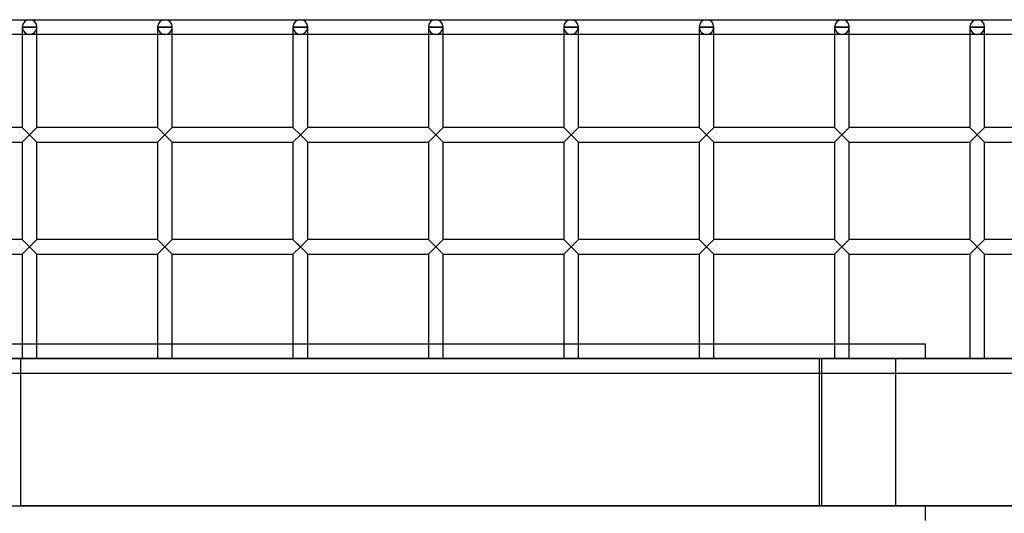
# Model space of a CAD drawing. Header units: millimetres. Extents: x -572 to 572, y -338 to 315.
# Tile 4 of 5: x -95 to 239, y 147 to 315. Entities that reach past the tile are written whole.
import ezdxf

# ---------------------------------------------------------------- set-up
doc = ezdxf.new("R2010")
doc.units = ezdxf.units.MM
doc.layers.add('MAIN-1', color=7, linetype='Continuous')
doc.layers.add('MAIN-2', color=7, linetype='Continuous')

msp = doc.modelspace()

# ---------------------------------------------------------------- linework, layer by layer
at = {"layer": 'MAIN-1'}
for p, q in [((-551.25, 315), (551.25, 315)), ((-94.37, 312.5), (-94.37, 278.4)), ((-94.37, 312.5), (-89.38, 312.5)), ((-89.38, 278.4), (-89.38, 312.5)), ((-48.44, 312.5), (-48.44, 278.4)), ((-48.44, 312.5), (-43.44, 312.5)), ((-43.44, 278.4), (-43.44, 312.5)), ((-2.5, 312.5), (-2.5, 278.4)), ((-2.5, 312.5), (2.5, 312.5)), ((2.5, 278.4), (2.5, 312.5)), ((43.44, 312.5), (43.44, 278.4)), ((43.44, 312.5), (48.44, 312.5)), ((48.44, 278.4), (48.44, 312.5)), ((89.38, 312.5), (89.38, 278.4)), ((89.38, 312.5), (94.37, 312.5)), ((94.37, 278.4), (94.37, 312.5)), ((135.31, 312.5), (135.31, 278.4)), ((135.31, 312.5), (140.31, 312.5)), ((140.31, 278.4), (140.31, 312.5)), ((181.25, 312.5), (181.25, 278.4)), ((181.25, 312.5), (186.25, 312.5)), ((186.25, 278.4), (186.25, 312.5)), ((227.19, 312.5), (227.19, 278.4)), ((227.19, 312.5), (232.19, 312.5)), ((232.19, 278.4), (232.19, 312.5)), ((-94.37, 310), (-135.31, 310)), ((-48.44, 310), (-89.38, 310)), ((-2.5, 310), (-43.44, 310)), ((43.44, 310), (2.5, 310)), ((89.38, 310), (48.44, 310)), ((135.31, 310), (94.37, 310)), ((181.25, 310), (140.31, 310)), ((227.19, 310), (186.25, 310)), ((273.13, 310), (232.19, 310)), ((-94.37, 278.4), (-135.31, 278.4)), ((-94.37, 278.4), (-91.88, 275.9)), ((-89.38, 278.4), (-91.88, 275.9)), ((-48.44, 278.4), (-89.38, 278.4)), ((-48.44, 278.4), (-45.94, 275.9)), ((-43.44, 278.4), (-45.94, 275.9)), ((-2.5, 278.4), (-43.44, 278.4)), ((-2.5, 278.4), (0, 275.9)), ((2.5, 278.4), (0, 275.9)), ((43.44, 278.4), (2.5, 278.4)), ((43.44, 278.4), (45.94, 275.9)), ((45.94, 275.9), (48.44, 278.4)), ((89.38, 278.4), (48.44, 278.4)), ((89.38, 278.4), (91.87, 275.9)), ((91.87, 275.9), (94.37, 278.4)), ((135.31, 278.4), (94.37, 278.4)), ((135.31, 278.4), (137.81, 275.9)), ((137.81, 275.9), (140.31, 278.4)), ((181.25, 278.4), (140.31, 278.4)), ((181.25, 278.4), (183.75, 275.9)), ((183.75, 275.9), (186.25, 278.4)), ((227.19, 278.4), (186.25, 278.4)), ((227.19, 278.4), (229.69, 275.9)), ((229.69, 275.9), (232.19, 278.4)), ((273.13, 278.4), (232.19, 278.4)), ((-91.88, 275.9), (-94.37, 273.4)), ((-91.88, 275.9), (-89.38, 273.4)), ((-45.94, 275.9), (-48.44, 273.4)), ((-45.94, 275.9), (-43.44, 273.4)), ((0, 275.9), (-2.5, 273.4)), ((0, 275.9), (2.5, 273.4)), ((45.94, 275.9), (43.44, 273.4)), ((48.44, 273.4), (45.94, 275.9)), ((91.87, 275.9), (89.38, 273.4)), ((94.37, 273.4), (91.87, 275.9)), ((137.81, 275.9), (135.31, 273.4)), ((140.31, 273.4), (137.81, 275.9)), ((183.75, 275.9), (181.25, 273.4)), ((186.25, 273.4), (183.75, 275.9)), ((229.69, 275.9), (227.19, 273.4)), ((232.19, 273.4), (229.69, 275.9)), ((-135.31, 273.4), (-94.37, 273.4)), ((-94.37, 273.4), (-94.37, 240.45)), ((-89.38, 240.45), (-89.38, 273.4)), ((-89.38, 273.4), (-48.44, 273.4)), ((-48.44, 273.4), (-48.44, 240.45)), ((-43.44, 240.45), (-43.44, 273.4)), ((-43.44, 273.4), (-2.5, 273.4)), ((-2.5, 273.4), (-2.5, 240.45)), ((2.5, 240.45), (2.5, 273.4)), ((2.5, 273.4), (43.44, 273.4)), ((43.44, 273.4), (43.44, 240.45)), ((48.44, 240.45), (48.44, 273.4)), ((48.44, 273.4), (89.38, 273.4)), ((89.38, 273.4), (89.38, 240.45)), ((94.37, 240.45), (94.37, 273.4)), ((94.37, 273.4), (135.31, 273.4)), ((135.31, 273.4), (135.31, 240.45)), ((140.31, 240.45), (140.31, 273.4)), ((140.31, 273.4), (181.25, 273.4)), ((181.25, 273.4), (181.25, 240.45)), ((186.25, 240.45), (186.25, 273.4)), ((186.25, 273.4), (227.19, 273.4)), ((227.19, 273.4), (227.19, 240.45)), ((232.19, 240.45), (232.19, 273.4)), ((232.19, 273.4), (273.13, 273.4)), ((-94.37, 240.45), (-135.31, 240.45)), ((-94.37, 240.45), (-89.38, 235.45)), ((-91.88, 237.95), (-94.37, 235.45)), ((-91.88, 237.95), (-89.38, 240.45)), ((-89.38, 235.45), (-91.88, 237.95)), ((-48.44, 240.45), (-89.38, 240.45)), ((-48.44, 240.45), (-45.94, 237.95)), ((-45.94, 237.95), (-48.44, 235.45)), ((-45.94, 237.95), (-43.44, 240.45)), ((-45.94, 237.95), (-43.44, 235.45)), ((-2.5, 240.45), (-43.44, 240.45)), ((-2.5, 240.45), (2.5, 235.45)), ((0, 237.95), (-2.5, 235.45)), ((0, 237.95), (2.5, 240.45)), ((0, 237.95), (2.5, 235.45)), ((43.44, 240.45), (2.5, 240.45)), ((43.44, 240.45), (45.94, 237.95)), ((45.94, 237.95), (43.44, 235.45)), ((45.94, 237.95), (48.44, 240.45)), ((45.94, 237.95), (48.44, 235.45)), ((89.38, 240.45), (48.44, 240.45)), ((89.38, 240.45), (91.87, 237.95)), ((91.87, 237.95), (89.38, 235.45)), ((91.87, 237.95), (94.37, 240.45)), ((94.37, 235.45), (91.87, 237.95)), ((135.31, 240.45), (94.37, 240.45)), ((135.31, 240.45), (137.81, 237.95)), ((137.81, 237.95), (135.31, 235.45)), ((137.81, 237.95), (140.31, 240.45)), ((140.31, 235.45), (137.81, 237.95)), ((181.25, 240.45), (140.31, 240.45)), ((181.25, 240.45), (183.75, 237.95)), ((183.75, 237.95), (181.25, 235.45)), ((183.75, 237.95), (186.25, 240.45)), ((186.25, 235.45), (183.75, 237.95)), ((227.19, 240.45), (186.25, 240.45)), ((227.19, 240.45), (229.69, 237.95)), ((229.69, 237.95), (227.19, 235.45)), ((229.69, 237.95), (232.19, 240.45)), ((232.19, 235.45), (229.69, 237.95)), ((273.13, 240.45), (232.19, 240.45)), ((-135.31, 235.45), (-94.37, 235.45)), ((-94.37, 235.45), (-94.37, 200)), ((-89.38, 200), (-89.38, 235.45)), ((-89.38, 235.45), (-48.44, 235.45)), ((-48.44, 235.45), (-48.44, 200)), ((-43.44, 200), (-43.44, 235.45)), ((-43.44, 235.45), (-2.5, 235.45)), ((-2.5, 235.45), (-2.5, 200)), ((2.5, 200), (2.5, 235.45)), ((2.5, 235.45), (43.44, 235.45)), ((43.44, 235.45), (43.44, 200)), ((48.44, 200), (48.44, 235.45)), ((48.44, 235.45), (89.38, 235.45)), ((89.38, 235.45), (89.38, 200)), ((94.37, 200), (94.37, 235.45)), ((94.37, 235.45), (135.31, 235.45)), ((135.31, 235.45), (135.31, 200)), ((140.31, 200), (140.31, 235.45)), ((140.31, 235.45), (181.25, 235.45)), ((181.25, 235.45), (181.25, 200)), ((186.25, 200), (186.25, 235.45)), ((186.25, 235.45), (227.19, 235.45)), ((227.19, 235.45), (227.19, 200)), ((232.19, 200), (232.19, 235.45)), ((232.19, 235.45), (273.13, 235.45)), ((-135.31, 205), (-94.37, 205)), ((-89.38, 205), (-48.44, 205)), ((-43.44, 205), (-2.5, 205)), ((2.5, 205), (43.44, 205)), ((48.44, 205), (89.38, 205)), ((94.37, 205), (135.31, 205)), ((140.31, 205), (181.25, 205)), ((186.25, 205), (212, 205)), ((212, 205), (212, 200)), ((-572.5, 200), (572.5, 200))]:
    msp.add_line(p, q, dxfattribs=at)
for centre, start, end in [((-91.88, 312.5), 90, 180), ((-91.88, 312.5), 0, 90), ((-45.94, 312.5), 90, 180), ((-45.94, 312.5), 0, 90), ((0, 312.5), 90, 180), ((0, 312.5), 0, 90), ((45.94, 312.5), 90, 180), ((45.94, 312.5), 0, 90), ((91.87, 312.5), 90, 180), ((91.87, 312.5), 0, 90), ((137.81, 312.5), 90, 180), ((137.81, 312.5), 0, 90), ((183.75, 312.5), 90, 180), ((183.75, 312.5), 0, 90), ((229.69, 312.5), 90, 180), ((229.69, 312.5), 0, 90)]:
    msp.add_arc(centre, 2.5, start, end, dxfattribs=at)
at = {"layer": 'MAIN-2'}
for p, q in [((-94.37, 312.5), (-94.37, 312.5)), ((-94.37, 312.5), (-94.37, 312.5)), ((-94.37, 312.5), (-94.37, 312.5)), ((-94.37, 312.5), (-94.37, 312.5)), ((-94.37, 312.5), (-94.37, 312.5)), ((-94.37, 312.5), (-94.37, 312.5)), ((-94.37, 312.5), (-94.37, 312.5)), ((-89.38, 312.5), (-94.37, 312.5)), ((-89.38, 312.5), (-89.38, 312.5)), ((-89.38, 312.5), (-89.38, 312.5)), ((-89.38, 312.5), (-89.38, 312.5)), ((-89.38, 312.5), (-89.38, 312.5)), ((-89.38, 312.5), (-89.38, 312.5)), ((-89.38, 312.5), (-89.38, 312.5)), ((-89.38, 312.5), (-89.38, 312.5)), ((-48.44, 312.5), (-48.44, 312.5)), ((-48.44, 312.5), (-48.44, 312.5)), ((-48.44, 312.5), (-48.44, 312.5)), ((-48.44, 312.5), (-48.44, 312.5)), ((-48.44, 312.5), (-48.44, 312.5)), ((-48.44, 312.5), (-48.44, 312.5)), ((-48.44, 312.5), (-48.44, 312.5)), ((-43.44, 312.5), (-48.44, 312.5)), ((-43.44, 312.5), (-43.44, 312.5)), ((-43.44, 312.5), (-43.44, 312.5)), ((-43.44, 312.5), (-43.44, 312.5)), ((-43.44, 312.5), (-43.44, 312.5)), ((-43.44, 312.5), (-43.44, 312.5)), ((-43.44, 312.5), (-43.44, 312.5)), ((-43.44, 312.5), (-43.44, 312.5)), ((-2.5, 312.5), (-2.5, 312.5)), ((-2.5, 312.5), (-2.5, 312.5)), ((-2.5, 312.5), (-2.5, 312.5)), ((-2.5, 312.5), (-2.5, 312.5)), ((-2.5, 312.5), (-2.5, 312.5)), ((-2.5, 312.5), (-2.5, 312.5)), ((-2.5, 312.5), (-2.5, 312.5)), ((2.5, 312.5), (-2.5, 312.5)), ((2.5, 312.5), (2.5, 312.5)), ((2.5, 312.5), (2.5, 312.5)), ((2.5, 312.5), (2.5, 312.5)), ((2.5, 312.5), (2.5, 312.5)), ((2.5, 312.5), (2.5, 312.5)), ((2.5, 312.5), (2.5, 312.5)), ((2.5, 312.5), (2.5, 312.5)), ((43.44, 312.5), (43.44, 312.5)), ((43.44, 312.5), (43.44, 312.5)), ((43.44, 312.5), (43.44, 312.5)), ((43.44, 312.5), (43.44, 312.5)), ((43.44, 312.5), (43.44, 312.5)), ((43.44, 312.5), (43.44, 312.5)), ((43.44, 312.5), (43.44, 312.5)), ((48.44, 312.5), (43.44, 312.5)), ((48.44, 312.5), (48.44, 312.5)), ((48.44, 312.5), (48.44, 312.5)), ((48.44, 312.5), (48.44, 312.5)), ((48.44, 312.5), (48.44, 312.5)), ((48.44, 312.5), (48.44, 312.5)), ((48.44, 312.5), (48.44, 312.5)), ((48.44, 312.5), (48.44, 312.5)), ((89.38, 312.5), (89.38, 312.5)), ((89.38, 312.5), (89.38, 312.5)), ((89.38, 312.5), (89.38, 312.5)), ((89.38, 312.5), (89.38, 312.5)), ((89.38, 312.5), (89.38, 312.5)), ((89.38, 312.5), (89.38, 312.5)), ((89.38, 312.5), (89.38, 312.5)), ((94.37, 312.5), (89.38, 312.5)), ((94.37, 312.5), (94.37, 312.5)), ((94.37, 312.5), (94.37, 312.5)), ((94.37, 312.5), (94.37, 312.5)), ((94.37, 312.5), (94.37, 312.5)), ((94.37, 312.5), (94.37, 312.5)), ((94.37, 312.5), (94.37, 312.5)), ((94.37, 312.5), (94.37, 312.5)), ((135.31, 312.5), (135.31, 312.5)), ((135.31, 312.5), (135.31, 312.5)), ((135.31, 312.5), (135.31, 312.5)), ((135.31, 312.5), (135.31, 312.5)), ((135.31, 312.5), (135.31, 312.5)), ((135.31, 312.5), (135.31, 312.5)), ((135.31, 312.5), (135.31, 312.5)), ((140.31, 312.5), (135.31, 312.5)), ((140.31, 312.5), (140.31, 312.5)), ((140.31, 312.5), (140.31, 312.5)), ((140.31, 312.5), (140.31, 312.5)), ((140.31, 312.5), (140.31, 312.5)), ((140.31, 312.5), (140.31, 312.5)), ((140.31, 312.5), (140.31, 312.5)), ((140.31, 312.5), (140.31, 312.5)), ((181.25, 312.5), (181.25, 312.5)), ((181.25, 312.5), (181.25, 312.5)), ((181.25, 312.5), (181.25, 312.5)), ((181.25, 312.5), (181.25, 312.5)), ((181.25, 312.5), (181.25, 312.5)), ((181.25, 312.5), (181.25, 312.5)), ((181.25, 312.5), (181.25, 312.5)), ((186.25, 312.5), (181.25, 312.5)), ((186.25, 312.5), (186.25, 312.5)), ((186.25, 312.5), (186.25, 312.5)), ((186.25, 312.5), (186.25, 312.5)), ((186.25, 312.5), (186.25, 312.5)), ((186.25, 312.5), (186.25, 312.5)), ((186.25, 312.5), (186.25, 312.5)), ((186.25, 312.5), (186.25, 312.5)), ((227.19, 312.5), (227.19, 312.5)), ((227.19, 312.5), (227.19, 312.5)), ((227.19, 312.5), (227.19, 312.5)), ((227.19, 312.5), (227.19, 312.5)), ((227.19, 312.5), (227.19, 312.5)), ((227.19, 312.5), (227.19, 312.5)), ((227.19, 312.5), (227.19, 312.5)), ((232.19, 312.5), (227.19, 312.5)), ((232.19, 312.5), (232.19, 312.5)), ((232.19, 312.5), (232.19, 312.5)), ((232.19, 312.5), (232.19, 312.5)), ((232.19, 312.5), (232.19, 312.5)), ((232.19, 312.5), (232.19, 312.5)), ((232.19, 312.5), (232.19, 312.5)), ((232.19, 312.5), (232.19, 312.5)), ((-89.38, 310), (-94.37, 310)), ((-43.44, 310), (-48.44, 310)), ((2.5, 310), (-2.5, 310)), ((48.44, 310), (43.44, 310)), ((94.37, 310), (89.38, 310)), ((140.31, 310), (135.31, 310)), ((186.25, 310), (181.25, 310)), ((232.19, 310), (227.19, 310)), ((-94.37, 278.4), (-91.88, 275.9)), ((-94.37, 278.4), (-91.88, 275.9)), ((-91.88, 275.9), (-94.37, 278.4)), ((-89.38, 278.4), (-91.88, 275.9)), ((-89.38, 278.4), (-91.88, 275.9)), ((-89.38, 278.4), (-91.88, 275.9)), ((-48.44, 278.4), (-45.94, 275.9)), ((-48.44, 278.4), (-45.94, 275.9)), ((-45.94, 275.9), (-48.44, 278.4)), ((-43.44, 278.4), (-45.94, 275.9)), ((-43.44, 278.4), (-45.94, 275.9)), ((-43.44, 278.4), (-45.94, 275.9)), ((-2.5, 278.4), (0, 275.9)), ((-2.5, 278.4), (0, 275.9)), ((-2.5, 278.4), (0, 275.9)), ((2.5, 278.4), (0, 275.9)), ((2.5, 278.4), (0, 275.9)), ((2.5, 278.4), (0, 275.9)), ((45.94, 275.9), (43.44, 278.4)), ((43.44, 278.4), (45.94, 275.9)), ((45.94, 275.9), (43.44, 278.4)), ((48.44, 278.4), (45.94, 275.9)), ((48.44, 278.4), (45.94, 275.9)), ((48.44, 278.4), (45.94, 275.9)), ((91.87, 275.9), (89.38, 278.4)), ((89.38, 278.4), (91.87, 275.9)), ((91.87, 275.9), (89.38, 278.4)), ((94.37, 278.4), (91.87, 275.9)), ((94.37, 278.4), (91.87, 275.9)), ((94.37, 278.4), (91.87, 275.9)), ((137.81, 275.9), (135.31, 278.4)), ((135.31, 278.4), (137.81, 275.9)), ((135.31, 278.4), (137.81, 275.9)), ((140.31, 278.4), (137.81, 275.9)), ((140.31, 278.4), (137.81, 275.9)), ((140.31, 278.4), (137.81, 275.9)), ((183.75, 275.9), (181.25, 278.4)), ((181.25, 278.4), (183.75, 275.9)), ((181.25, 278.4), (183.75, 275.9)), ((186.25, 278.4), (183.75, 275.9)), ((186.25, 278.4), (183.75, 275.9)), ((186.25, 278.4), (183.75, 275.9)), ((229.69, 275.9), (227.19, 278.4)), ((227.19, 278.4), (229.69, 275.9)), ((227.19, 278.4), (229.69, 275.9)), ((232.19, 278.4), (229.69, 275.9)), ((232.19, 278.4), (229.69, 275.9)), ((232.19, 278.4), (229.69, 275.9)), ((-91.88, 275.9), (-94.37, 273.4)), ((-91.88, 275.9), (-94.37, 273.4)), ((-94.37, 273.4), (-91.88, 275.9)), ((-91.88, 275.9), (-89.38, 273.4)), ((-91.88, 275.9), (-89.38, 273.4)), ((-91.88, 275.9), (-89.38, 273.4)), ((-45.94, 275.9), (-48.44, 273.4)), ((-45.94, 275.9), (-48.44, 273.4)), ((-48.44, 273.4), (-45.94, 275.9)), ((-45.94, 275.9), (-43.44, 273.4)), ((-45.94, 275.9), (-43.44, 273.4)), ((-45.94, 275.9), (-43.44, 273.4)), ((0, 275.9), (-2.5, 273.4)), ((0, 275.9), (-2.5, 273.4)), ((0, 275.9), (-2.5, 273.4)), ((0, 275.9), (2.5, 273.4)), ((0, 275.9), (2.5, 273.4)), ((0, 275.9), (2.5, 273.4)), ((45.94, 275.9), (43.44, 273.4)), ((43.44, 273.4), (45.94, 275.9)), ((43.44, 273.4), (45.94, 275.9)), ((45.94, 275.9), (48.44, 273.4)), ((45.94, 275.9), (48.44, 273.4)), ((45.94, 275.9), (48.44, 273.4)), ((91.87, 275.9), (89.38, 273.4)), ((89.38, 273.4), (91.87, 275.9)), ((89.38, 273.4), (91.87, 275.9)), ((91.87, 275.9), (94.37, 273.4)), ((91.87, 275.9), (94.37, 273.4)), ((91.87, 275.9), (94.37, 273.4)), ((137.81, 275.9), (135.31, 273.4)), ((135.31, 273.4), (137.81, 275.9)), ((137.81, 275.9), (135.31, 273.4)), ((137.81, 275.9), (140.31, 273.4)), ((137.81, 275.9), (140.31, 273.4)), ((137.81, 275.9), (140.31, 273.4)), ((183.75, 275.9), (181.25, 273.4)), ((181.25, 273.4), (183.75, 275.9)), ((183.75, 275.9), (181.25, 273.4)), ((183.75, 275.9), (186.25, 273.4)), ((183.75, 275.9), (186.25, 273.4)), ((183.75, 275.9), (186.25, 273.4)), ((229.69, 275.9), (227.19, 273.4)), ((227.19, 273.4), (229.69, 275.9)), ((229.69, 275.9), (227.19, 273.4)), ((229.69, 275.9), (232.19, 273.4)), ((229.69, 275.9), (232.19, 273.4)), ((229.69, 275.9), (232.19, 273.4)), ((-94.37, 240.45), (-89.38, 235.45)), ((-91.88, 237.95), (-94.37, 240.45)), ((-94.37, 240.45), (-91.88, 237.95)), ((-91.88, 237.95), (-94.37, 235.45)), ((-94.37, 235.45), (-91.88, 237.95)), ((-94.37, 235.45), (-91.88, 237.95)), ((-91.88, 237.95), (-89.38, 240.45)), ((-89.38, 240.45), (-91.88, 237.95)), ((-89.38, 240.45), (-91.88, 237.95)), ((-89.38, 235.45), (-91.88, 237.95)), ((-91.88, 237.95), (-89.38, 235.45)), ((-91.88, 237.95), (-89.38, 235.45)), ((-48.44, 240.45), (-43.44, 235.45)), ((-48.44, 240.45), (-45.94, 237.95)), ((-45.94, 237.95), (-48.44, 240.45)), ((-45.94, 237.95), (-48.44, 235.45)), ((-48.44, 235.45), (-45.94, 237.95)), ((-45.94, 237.95), (-48.44, 235.45)), ((-45.94, 237.95), (-43.44, 240.45)), ((-43.44, 240.45), (-45.94, 237.95)), ((-43.44, 240.45), (-45.94, 237.95)), ((-43.44, 235.45), (-45.94, 237.95)), ((-45.94, 237.95), (-43.44, 235.45)), ((-45.94, 237.95), (-43.44, 235.45)), ((-2.5, 240.45), (2.5, 235.45)), ((-2.5, 240.45), (0, 237.95)), ((-2.5, 240.45), (0, 237.95)), ((0, 237.95), (-2.5, 235.45)), ((-2.5, 235.45), (0, 237.95)), ((-2.5, 235.45), (0, 237.95)), ((0, 237.95), (2.5, 240.45)), ((2.5, 240.45), (0, 237.95)), ((2.5, 240.45), (0, 237.95)), ((0, 237.95), (2.5, 235.45)), ((0, 237.95), (2.5, 235.45)), ((0, 237.95), (2.5, 235.45)), ((43.44, 240.45), (48.44, 235.45)), ((43.44, 240.45), (45.94, 237.95)), ((45.94, 237.95), (43.44, 240.45)), ((45.94, 237.95), (43.44, 235.45)), ((43.44, 235.45), (45.94, 237.95)), ((45.94, 237.95), (43.44, 235.45)), ((45.94, 237.95), (48.44, 240.45)), ((48.44, 240.45), (45.94, 237.95)), ((48.44, 240.45), (45.94, 237.95)), ((48.44, 235.45), (45.94, 237.95)), ((45.94, 237.95), (48.44, 235.45)), ((45.94, 237.95), (48.44, 235.45)), ((89.38, 240.45), (94.37, 235.45)), ((89.38, 240.45), (91.87, 237.95)), ((89.38, 240.45), (94.37, 235.45)), ((91.87, 237.95), (89.38, 235.45)), ((89.38, 235.45), (91.87, 237.95)), ((91.87, 237.95), (89.38, 235.45)), ((91.87, 237.95), (94.37, 240.45)), ((94.37, 240.45), (91.87, 237.95)), ((94.37, 235.45), (91.87, 237.95)), ((91.87, 237.95), (94.37, 235.45)), ((94.37, 240.45), (91.87, 237.95)), ((91.87, 237.95), (94.37, 235.45)), ((135.31, 240.45), (140.31, 235.45)), ((135.31, 240.45), (137.81, 237.95)), ((137.81, 237.95), (135.31, 240.45)), ((137.81, 237.95), (135.31, 235.45)), ((135.31, 235.45), (137.81, 237.95)), ((135.31, 235.45), (137.81, 237.95)), ((137.81, 237.95), (140.31, 240.45)), ((140.31, 240.45), (137.81, 237.95)), ((140.31, 240.45), (137.81, 237.95)), ((137.81, 237.95), (140.31, 235.45)), ((137.81, 237.95), (140.31, 235.45)), ((137.81, 237.95), (140.31, 235.45)), ((181.25, 240.45), (186.25, 235.45)), ((181.25, 240.45), (183.75, 237.95)), ((183.75, 237.95), (181.25, 240.45)), ((183.75, 237.95), (181.25, 235.45)), ((181.25, 235.45), (183.75, 237.95)), ((181.25, 235.45), (183.75, 237.95)), ((183.75, 237.95), (186.25, 240.45)), ((186.25, 240.45), (183.75, 237.95)), ((186.25, 240.45), (183.75, 237.95)), ((183.75, 237.95), (186.25, 235.45)), ((183.75, 237.95), (186.25, 235.45)), ((183.75, 237.95), (186.25, 235.45)), ((227.19, 240.45), (232.19, 235.45)), ((227.19, 240.45), (229.69, 237.95)), ((229.69, 237.95), (227.19, 240.45)), ((229.69, 237.95), (227.19, 235.45)), ((227.19, 235.45), (229.69, 237.95)), ((227.19, 235.45), (229.69, 237.95)), ((229.69, 237.95), (232.19, 240.45)), ((232.19, 240.45), (229.69, 237.95)), ((232.19, 240.45), (229.69, 237.95)), ((229.69, 237.95), (232.19, 235.45)), ((229.69, 237.95), (232.19, 235.45)), ((229.69, 237.95), (232.19, 235.45)), ((-94.37, 205), (-89.38, 205)), ((-48.44, 205), (-43.44, 205)), ((-2.5, 205), (2.5, 205)), ((43.44, 205), (48.44, 205)), ((89.38, 205), (94.37, 205)), ((135.31, 205), (140.31, 205)), ((181.25, 205), (186.25, 205)), ((453.84, 199.99), (-106.16, 199.99)), ((-94.84, 150), (-94.84, 199.99)), ((176.02, 199.99), (176.02, 150)), ((176.85, 199.99), (176.85, 150)), ((202, 200), (202, 150)), ((-567.5, 195), (567.5, 195)), ((-212, 150), (-66.87, 150)), ((-47.56, 150), (-94.84, 150)), ((176.02, 150), (-72.52, 150)), ((-66.87, 150), (-66.87, 149.97)), ((-66.87, 149.97), (434.55, 149.97)), ((-47.56, 150), (212, 150)), ((-47.56, 149.97), (-47.56, 150)), ((200.11, 150), (176.02, 150)), ((200.11, 149.97), (200.11, 150)), ((205.83, 149.97), (200.11, 149.97)), ((205.83, 150), (205.83, 149.97)), ((498.33, 149.97), (205.83, 149.97)), ((212, 150), (212, 145))]:
    msp.add_line(p, q, dxfattribs=at)
for centre in [(-91.88, 312.5), (-45.94, 312.5), (0, 312.5), (45.94, 312.5), (91.87, 312.5), (137.81, 312.5), (183.75, 312.5), (229.69, 312.5)]:
    msp.add_ellipse(centre, major_axis=(2.5, 0), ratio=1, start_param=3.141593, end_param=6.283185, dxfattribs=at)

doc.saveas('drawing.dxf')
